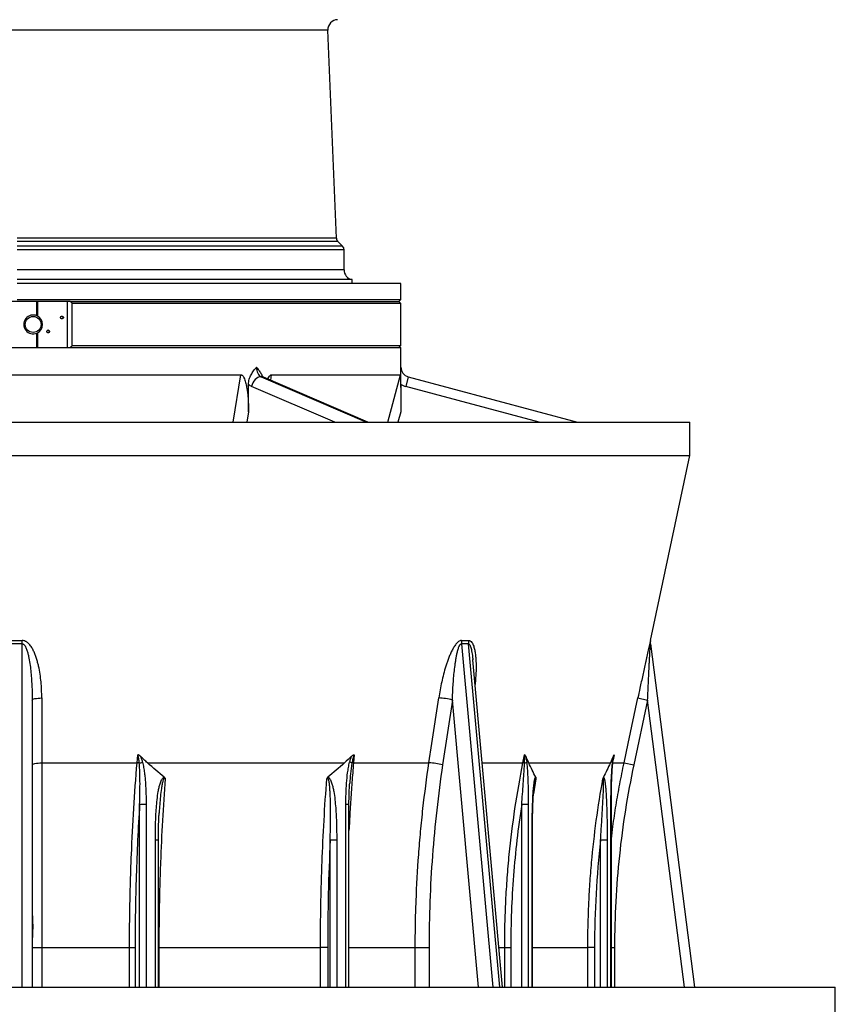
# Model space of a CAD drawing. Header units: millimetres. Extents: x 1225 to 2867, y 133 to 3867.
# Tile 3 of 10: x 2048 to 2867, y 869 to 1857. Entities that reach past the tile are written whole.
import ezdxf

# ---------------------------------------------------------------- set-up
doc = ezdxf.new("R2010")
doc.units = ezdxf.units.MM

msp = doc.modelspace()

# ---------------------------------------------------------------- linework, layer by layer
at = {"color": 1, "linetype": 'Continuous', "lineweight": 25}
for p, q in [((2357.26, 1846.43), (1737.65, 1846.43)), ((2365.92, 1637.49), (2045.54, 1637.49)), ((2367.38, 1634.16), (2045.54, 1634.16)), ((2372.07, 1629.47), (2045.54, 1629.47)), ((2373.54, 1625.93), (2045.54, 1625.93)), ((2373.54, 1605.82), (2045.54, 1605.82)), ((2300.52, 1500.5), (2299.6, 1495.01)), ((2050.54, 886), (2050.54, 1230.49)), ((2491.3, 1230.49), (2522.72, 886)), ((2529.79, 886), (2498.38, 1230.49)), ((2508.52, 886), (2482.25, 1174.11)), ((2715.29, 886), (2678.14, 1174.11)), ((2644.67, 1119.25), (2643.64, 1114.11)), ((2512.18, 1111), (2553.04, 1111)), ((2566.14, 1095.19), (2563.64, 1080.12)), ((2564.78, 1091.38), (2564.84, 1091.73)), ((2168.37, 886), (2168.37, 1069.25)), ((2174.9, 1069.25), (2174.9, 886)), ((2375.39, 886), (2375.39, 1069.25)), ((2378.47, 1069.25), (2375.39, 1069.25)), ((2551.81, 886), (2551.81, 1069.25)), ((2558.34, 1069.25), (2558.34, 886)), ((2641.38, 886), (2641.38, 1069.25)), ((2641.77, 1069.25), (2641.38, 1069.25)), ((2184.14, 886), (2184.14, 1033.34)), ((2187.23, 1033.34), (2184.14, 1033.34)), ((2359.62, 886), (2359.62, 1033.34)), ((2366.15, 1033.34), (2366.15, 886)), ((2562.17, 886), (2562.17, 1033.34)), ((2562.55, 1033.34), (2562.17, 1033.34)), ((2631.02, 886), (2631.02, 1033.34)), ((2637.56, 1033.34), (2637.56, 886)), ((2070.12, 925.87), (2070.12, 886)), ((2158.24, 886), (2158.24, 925.87)), ((2163.81, 925.87), (2163.81, 886)), ((2187.73, 925.87), (2187.23, 925.87)), ((2187.73, 925.87), (2187.73, 886)), ((2349.88, 886), (2349.88, 925.87)), ((2357.08, 925.87), (2357.08, 886)), ((2378.47, 925.87), (2444.98, 925.87)), ((2444.98, 886), (2444.98, 925.87)), ((2458.82, 925.87), (2458.82, 886)), ((2529.07, 925.87), (2534.74, 925.87)), ((2534.74, 886), (2534.74, 925.87)), ((2540.8, 925.87), (2540.8, 886)), ((2562.55, 925.87), (2618.14, 925.87)), ((2618.14, 886), (2618.14, 925.87)), ((2624.91, 925.87), (2624.91, 886)), ((2641.77, 925.87), (2645.01, 925.87)), ((2645.01, 925.87), (2645.01, 886))]:
    msp.add_line(p, q, dxfattribs=at)
at = {"color": 7, "linetype": 'Continuous', "lineweight": 25}
for p, q in [((2365.92, 1637.49), (2357.26, 1846.43)), ((2372.07, 1629.47), (2367.38, 1634.16)), ((2373.54, 1605.82), (2373.54, 1625.93)), ((2381.54, 1596.03), (2045.54, 1596.03)), ((2430.54, 1592), (2045.54, 1592)), ((2381.54, 1592), (2381.54, 1596.03)), ((2430.54, 1576), (2430.54, 1592)), ((2098.7, 1574), (1992.37, 1574)), ((2045.54, 1576), (2430.54, 1576)), ((2065.29, 1559.73), (2065.29, 1574)), ((2065.82, 1574), (2065.82, 1559.48)), ((2095.96, 1528), (2095.96, 1574)), ((2098.7, 1574), (2428.54, 1574)), ((2100.67, 1530), (2100.67, 1572)), ((2430.54, 1572), (2100.67, 1572)), ((2428.54, 1574), (2430.54, 1576)), ((2430.54, 1572), (2428.54, 1574)), ((2430.54, 1530), (2430.54, 1572)), ((2065.29, 1528), (2065.29, 1542.28)), ((2065.82, 1542.52), (2065.82, 1528)), ((1660.54, 1528), (2430.54, 1528)), ((2100.67, 1530), (2430.54, 1530)), ((2428.54, 1528), (2430.54, 1530)), ((2430.54, 1508.17), (2430.54, 1528)), ((1979, 1500.5), (2270.02, 1500.5)), ((2262.08, 1453), (2270.02, 1500.5)), ((2290.2, 1498.52), (2396.11, 1453)), ((2397.34, 1453), (2292.54, 1498.04)), ((2300.52, 1500.5), (2430.04, 1500.5)), ((2417.3, 1453), (2430.04, 1500.5)), ((2437.95, 1498.52), (2435.36, 1488.86)), ((2437.95, 1498.52), (2607.81, 1453)), ((2277.68, 1463.32), (2277.68, 1490.93)), ((2364.2, 1453), (2280.77, 1488.86)), ((2430.41, 1490.93), (2430.41, 1463.32)), ((2569.17, 1453), (2435.36, 1488.86)), ((2277.68, 1463.32), (2275.95, 1453)), ((2430.41, 1463.32), (2427.64, 1453)), ((1370.54, 1453), (2720.54, 1453)), ((2720.54, 1419.35), (2720.54, 1453)), ((1370.54, 1419.35), (2720.54, 1419.35)), ((2681.09, 1233.79), (2720.54, 1419.35)), ((2680.95, 1230.49), (2725.38, 886)), ((2502.71, 1214.28), (2502.67, 1214.66)), ((2502.69, 1214.74), (2502.73, 1214.39)), ((2532.7, 886), (2502.76, 1214.39)), ((2668.36, 1176.19), (2678.14, 1174.11)), ((2060.54, 1174.11), (2060.54, 886)), ((2482.25, 1174.11), (2472.44, 1108.92)), ((2678.14, 1174.11), (2664.27, 1108.92)), ((2165.78, 1111), (2166.46, 1119.25)), ((2383.68, 1119.25), (2382.99, 1111)), ((2553.04, 1111), (2554.69, 1119.25)), ((2644.12, 1116.92), (2644.05, 1116.55)), ((2070.14, 1111), (2165.78, 1111)), ((2176.33, 1111), (2373.96, 1111)), ((2382.99, 1111), (2458.74, 1111)), ((2558.93, 1111), (2640.79, 1111)), ((2643.01, 1111), (2654.5, 1111)), ((2654.5, 1111), (2664.27, 1108.92)), ((2379.21, 1090.75), (2379.17, 1090.29)), ((2564.84, 1091.73), (2564.89, 1092.01)), ((2564.88, 1091.96), (2564.84, 1091.69)), ((2174.9, 1069.25), (2168.37, 1069.25)), ((2378.47, 886), (2378.47, 1069.25)), ((2558.34, 1069.25), (2551.81, 1069.25)), ((2641.77, 886), (2641.77, 1069.25)), ((2188, 1061.01), (2187.97, 1060.48)), ((2187.23, 886), (2187.23, 1033.34)), ((2366.15, 1033.34), (2359.62, 1033.34)), ((2562.55, 886), (2562.55, 1033.34)), ((2637.56, 1033.34), (2631.02, 1033.34)), ((2060.54, 925.87), (2070.12, 925.87)), ((2070.12, 925.87), (2158.24, 925.87)), ((2158.24, 925.87), (2163.81, 925.87)), ((2187.73, 925.87), (2349.88, 925.87)), ((2357.08, 925.87), (2349.88, 925.87)), ((2444.98, 925.87), (2458.82, 925.87)), ((2534.74, 925.87), (2540.8, 925.87)), ((2624.91, 925.87), (2618.14, 925.87)), ((1224.54, 886), (2866.54, 886)), ((2866.54, 849), (2866.54, 886))]:
    msp.add_line(p, q, dxfattribs=at)
at = {"color": 7, "linetype": 'Continuous', "lineweight": 25, "flags": 128}
for points in [[(2285.58, 1508.17), (2285.66, 1506.55), (2285.91, 1504.96), (2286.32, 1503.46), (2286.87, 1502.09), (2287.55, 1500.88), (2288.35, 1499.86), (2289.24, 1499.07), (2290.2, 1498.52)], [(2290.2, 1498.52), (2288.64, 1498.33), (2287.09, 1497.78), (2285.58, 1496.89), (2284.2, 1495.69), (2282.98, 1494.22), (2281.98, 1492.55), (2281.23, 1490.74), (2280.77, 1488.86)], [(2050.54, 1230.49), (2050.53, 1230.9), (2050.52, 1231.33), (2050.51, 1231.75), (2050.5, 1232.17), (2050.49, 1232.59), (2050.48, 1233.01), (2050.47, 1233.43), (2050.46, 1233.84)], [(2060.54, 1174.11), (2060.72, 1174.5), (2061.26, 1174.89), (2062.14, 1175.24), (2063.33, 1175.55), (2064.78, 1175.81), (2066.44, 1176.01), (2068.25, 1176.13), (2070.15, 1176.19)], [(2070.15, 1176.19), (2070.15, 1156.62), (2070.14, 1111)], [(2458.74, 1111), (2461.68, 1130.56), (2468.54, 1176.19)], [(2654.5, 1111), (2658.66, 1130.56), (2668.36, 1176.19)], [(2060.54, 1108.92), (2060.72, 1109.32), (2061.26, 1109.7), (2062.14, 1110.05), (2063.33, 1110.36), (2064.78, 1110.62), (2066.44, 1110.82), (2068.25, 1110.95), (2070.14, 1111)]]:
    msp.add_lwpolyline(points, dxfattribs=at)
at = {"color": 1, "linetype": 'Continuous', "lineweight": 25, "flags": 128}
msp.add_lwpolyline([(2292.54, 1498.04), (2291.69, 1498.33), (2290.2, 1498.52)], dxfattribs=at)
at = {"color": 7, "linetype": 'Continuous', "lineweight": 25}
for centre, radius in [((2061.54, 1551), 8), ((2090.44, 1558), 1.45), ((2076.52, 1544), 1.45)]:
    msp.add_circle(centre, radius, dxfattribs=at)
for centre, radius, start, end in [((2367.25, 1846.84), 10, 91, 182.37358), ((2370.92, 1637.69), 5, 182.37358, 225), ((2368.54, 1625.93), 5, 0, 45), ((2383.54, 1605.82), 10, 180, 258.46304), ((2061.54, 1551), 9.5, 66.69967, 293.30033), ((2061.54, 1551), 9.5, 296.77999, 63.22001), ((2089.91, 1558), 1.45, 280.68953, 79.31047), ((2075.98, 1544), 1.45, 280.68953, 79.31047), ((2440.54, 1508.17), 10, 180, 255), ((2285.09, 1498.64), 10.69, 226.10561, 246.13805), ((2440.54, 1508.17), 20, 239.56938, 255), ((2505.39, 1231.54), 14.12, 170.60436, 184.27279), ((2512.3, 1231.99), 14, 172.37866, 186.15225), ((2690.87, 1231.71), 10, 167.99509, 187.27845), ((2690.86, 1231.76), 9.99, 178.16524, 187.34888), ((2466.9, 1119.13), 57.08, 74.39984, 88.35267), ((2164.74, 1085.84), 25.18, 82.51186, 87.6431), ((2157.72, 1156.16), 46.51, 282.79746, 286.86946), ((2373.54, 1092.54), 19.9, 66.64836, 73.86342), ((2383.25, 1102.5), 8.51, 91.74609, 102.36822), ((2457.09, 1053.94), 57.09, 74.40021, 88.34443), ((2551.16, 1088.52), 22.56, 81.09961, 85.22978), ((2553.37, 1117.26), 6.58, 281.23196, 301.53567)]:
    msp.add_arc(centre, radius, start, end, dxfattribs=at)
at = {"color": 1, "linetype": 'Continuous', "lineweight": 25}
for centre, radius, start, end in [((2690.86, 1231.76), 10, 167.99021, 178.16522), ((2642.59, 1111.06), 0.675, 5.10872, 61.64544)]:
    msp.add_arc(centre, radius, start, end, dxfattribs=at)
at = {"color": 7, "linetype": 'Continuous', "lineweight": 25}
for points, knots in [([(2098.7, 1574), (2099.14, 1573.73), (2099.51, 1573.41), (2100.16, 1572.74), (2100.44, 1572.38), (2100.67, 1572)], [0, 0, 0, 0, 0.5, 0.5, 1, 1, 1, 1]), ([(2100.67, 1530), (2100.44, 1529.63), (2100.17, 1529.27), (2099.52, 1528.6), (2099.14, 1528.28), (2098.7, 1528)], [0, 0, 0, 0, 0.5, 0.5, 1, 1, 1, 1]), ([(2277.68, 1490.93), (2277.68, 1491.79), (2277.75, 1492.64), (2277.99, 1494.32), (2278.17, 1495.14), (2278.85, 1497.58), (2279.49, 1499.08), (2280.61, 1501.21), (2281.02, 1501.9), (2281.87, 1503.23), (2282.31, 1503.88), (2283.22, 1505.14), (2283.68, 1505.76), (2284.39, 1506.67), (2284.63, 1506.97), (2285.1, 1507.57), (2285.34, 1507.88), (2285.58, 1508.17)], [0, 0, 0, 0, 0.125, 0.125, 0.25, 0.25, 0.5, 0.5, 0.625, 0.625, 0.75, 0.75, 0.875, 0.875, 0.9375, 0.9375, 1, 1, 1, 1]), ([(2285.58, 1508.17), (2285.58, 1508.17), (2286.37, 1507.17), (2287.93, 1505.17), (2289.79, 1502.54), (2290.67, 1500.75), (2290.97, 1500.15)], [0, 0, 0, 0, 0.001906, 0.401194, 0.799836, 1, 1, 1, 1]), ([(2430.41, 1490.93), (2430.41, 1491.79), (2430.41, 1492.64), (2430.42, 1494.32), (2430.42, 1495.14), (2430.44, 1497.58), (2430.46, 1499.08), (2430.48, 1501.21), (2430.49, 1501.9), (2430.51, 1503.23), (2430.51, 1503.88), (2430.52, 1505.14), (2430.53, 1505.76), (2430.53, 1506.67), (2430.53, 1506.97), (2430.54, 1507.57), (2430.54, 1507.88), (2430.54, 1508.17)], [0, 0, 0, 0, 0.125, 0.125, 0.25, 0.25, 0.5, 0.5, 0.625, 0.625, 0.75, 0.75, 0.875, 0.875, 0.9375, 0.9375, 1, 1, 1, 1]), ([(2270.02, 1500.5), (2270.19, 1500.5), (2270.36, 1500.47), (2270.69, 1500.37), (2270.86, 1500.29), (2271.17, 1500.11), (2271.31, 1500), (2271.59, 1499.75), (2271.72, 1499.61), (2272.1, 1499.18), (2272.32, 1498.86), (2272.73, 1498.19), (2272.92, 1497.83), (2273.44, 1496.75), (2273.74, 1495.99), (2274.26, 1494.46), (2274.5, 1493.68), (2274.92, 1492.09), (2275.12, 1491.28), (2275.47, 1489.67), (2275.63, 1488.86), (2276.07, 1486.42), (2276.32, 1484.79), (2276.73, 1481.52), (2276.91, 1479.87), (2277.2, 1476.58), (2277.32, 1474.93), (2277.59, 1469.97), (2277.68, 1466.65), (2277.68, 1463.32)], [0, 0, 0, 0, 0.015625, 0.015625, 0.03125, 0.03125, 0.046875, 0.046875, 0.0625, 0.0625, 0.09375, 0.09375, 0.125, 0.125, 0.1875, 0.1875, 0.25, 0.25, 0.3125, 0.3125, 0.375, 0.375, 0.5, 0.5, 0.625, 0.625, 0.75, 0.75, 1, 1, 1, 1]), ([(2292.58, 1498.03), (2292.57, 1498.03), (2292.55, 1498.04), (2292.26, 1498.28), (2291.82, 1498.81), (2291.38, 1499.44), (2291.12, 1499.99), (2291.02, 1500.18)], [0, 0, 0, 0, 0.19505, 0.433409, 0.657591, 0.878534, 1, 1, 1, 1]), ([(2297.16, 1496.06), (2297.27, 1496.42), (2297.61, 1497.51), (2298.34, 1498.88), (2299.23, 1499.97), (2299.94, 1500.44), (2300.36, 1500.48), (2300.52, 1500.5)], [0, 0, 0, 0, 0.1762371, 0.5339266, 0.7462416, 0.9002021, 1, 1, 1, 1]), ([(2430.04, 1500.5), (2430.05, 1500.5), (2430.06, 1500.47), (2430.08, 1500.37), (2430.09, 1500.29), (2430.11, 1500.11), (2430.12, 1500), (2430.13, 1499.75), (2430.14, 1499.61), (2430.16, 1499.18), (2430.17, 1498.86), (2430.2, 1498.19), (2430.21, 1497.83), (2430.23, 1496.75), (2430.25, 1495.99), (2430.27, 1494.46), (2430.28, 1493.68), (2430.3, 1492.09), (2430.31, 1491.28), (2430.32, 1489.67), (2430.33, 1488.86), (2430.35, 1486.42), (2430.36, 1484.79), (2430.37, 1481.52), (2430.38, 1479.87), (2430.39, 1476.58), (2430.39, 1474.93), (2430.4, 1469.97), (2430.41, 1466.65), (2430.41, 1463.32)], [0, 0, 0, 0, 0.015625, 0.015625, 0.03125, 0.03125, 0.046875, 0.046875, 0.0625, 0.0625, 0.09375, 0.09375, 0.125, 0.125, 0.1875, 0.1875, 0.25, 0.25, 0.3125, 0.3125, 0.375, 0.375, 0.5, 0.5, 0.625, 0.625, 0.75, 0.75, 1, 1, 1, 1]), ([(2070.15, 1176.19), (2070.15, 1181.56), (2069.91, 1186.9), (2069.15, 1194.86), (2068.83, 1197.5), (2068.03, 1202.77), (2067.55, 1205.39), (2066.68, 1209.3), (2066.37, 1210.61), (2065.68, 1213.2), (2065.31, 1214.5), (2064.49, 1217.07), (2064.04, 1218.34), (2063.07, 1220.85), (2062.55, 1222.09), (2061.38, 1224.51), (2060.74, 1225.7), (2059.66, 1227.42), (2059.28, 1227.99), (2058.47, 1229.09), (2058.04, 1229.62), (2057.13, 1230.64), (2056.64, 1231.12), (2055.85, 1231.78), (2055.58, 1232), (2055.02, 1232.4), (2054.73, 1232.59), (2054.13, 1232.93), (2053.82, 1233.09), (2053.19, 1233.36), (2052.86, 1233.48), (2051.85, 1233.77), (2051.16, 1233.86), (2050.46, 1233.84)], [0, 0, 0, 0, 0.25, 0.25, 0.375, 0.375, 0.5, 0.5, 0.5625, 0.5625, 0.625, 0.625, 0.6875, 0.6875, 0.75, 0.75, 0.8125, 0.8125, 0.84375, 0.84375, 0.875, 0.875, 0.90625, 0.90625, 0.921875, 0.921875, 0.9375, 0.9375, 0.953125, 0.953125, 0.96875, 0.96875, 1, 1, 1, 1]), ([(2050.54, 1230.49), (2050.69, 1230.49), (2050.85, 1230.48), (2051.15, 1230.41), (2051.3, 1230.36), (2051.58, 1230.23), (2051.72, 1230.15), (2051.98, 1229.97), (2052.1, 1229.87), (2052.44, 1229.57), (2052.64, 1229.34), (2053.02, 1228.85), (2053.19, 1228.6), (2053.68, 1227.81), (2053.96, 1227.27), (2054.48, 1226.16), (2054.71, 1225.59), (2055.35, 1223.86), (2055.71, 1222.69), (2056.35, 1220.33), (2056.64, 1219.14), (2057.42, 1215.56), (2057.84, 1213.15), (2058.56, 1208.3), (2058.86, 1205.87), (2059.38, 1201), (2059.59, 1198.56), (2059.95, 1193.68), (2060.09, 1191.24), (2060.43, 1183.91), (2060.54, 1179.01), (2060.54, 1174.11)], [0, 0, 0, 0, 0.007813, 0.007813, 0.015625, 0.015625, 0.023438, 0.023438, 0.03125, 0.03125, 0.046875, 0.046875, 0.0625, 0.0625, 0.09375, 0.09375, 0.125, 0.125, 0.1875, 0.1875, 0.25, 0.25, 0.375, 0.375, 0.5, 0.5, 0.625, 0.625, 0.75, 0.75, 1, 1, 1, 1]), ([(2491.46, 1233.84), (2491.21, 1233.85), (2490.96, 1233.83), (2490.45, 1233.74), (2490.2, 1233.67), (2489.44, 1233.39), (2488.95, 1233.11), (2488.23, 1232.6), (2487.99, 1232.41), (2487.53, 1232.01), (2487.3, 1231.8), (2486.64, 1231.14), (2486.22, 1230.66), (2485.4, 1229.65), (2485.02, 1229.12), (2484.27, 1228.03), (2483.91, 1227.47), (2483.22, 1226.32), (2482.88, 1225.74), (2482.24, 1224.55), (2481.92, 1223.94), (2481.01, 1222.12), (2480.44, 1220.87), (2479.35, 1218.36), (2478.83, 1217.08), (2477.85, 1214.51), (2477.38, 1213.21), (2476.49, 1210.62), (2476.06, 1209.32), (2474.84, 1205.4), (2474.09, 1202.78), (2472.71, 1197.51), (2472.08, 1194.86), (2470.32, 1186.9), (2469.34, 1181.56), (2468.54, 1176.19)], [0, 0, 0, 0, 0.015625, 0.015625, 0.03125, 0.03125, 0.0625, 0.0625, 0.078125, 0.078125, 0.09375, 0.09375, 0.125, 0.125, 0.15625, 0.15625, 0.1875, 0.1875, 0.21875, 0.21875, 0.25, 0.25, 0.3125, 0.3125, 0.375, 0.375, 0.4375, 0.4375, 0.5, 0.5, 0.625, 0.625, 0.75, 0.75, 1, 1, 1, 1]), ([(2482.25, 1174.11), (2482.4, 1179.01), (2482.64, 1183.9), (2483.13, 1191.23), (2483.31, 1193.67), (2483.73, 1198.54), (2483.96, 1200.98), (2484.5, 1205.84), (2484.79, 1208.27), (2485.31, 1211.91), (2485.49, 1213.12), (2485.88, 1215.54), (2486.09, 1216.74), (2486.55, 1219.14), (2486.79, 1220.33), (2487.34, 1222.7), (2487.64, 1223.87), (2488.16, 1225.59), (2488.34, 1226.16), (2488.75, 1227.28), (2488.97, 1227.82), (2489.34, 1228.6), (2489.48, 1228.86), (2489.77, 1229.34), (2489.92, 1229.57), (2490.26, 1229.99), (2490.45, 1230.17), (2490.76, 1230.36), (2490.86, 1230.41), (2491.08, 1230.48), (2491.19, 1230.49), (2491.3, 1230.49)], [0, 0, 0, 0, 0.25, 0.25, 0.375, 0.375, 0.5, 0.5, 0.625, 0.625, 0.6875, 0.6875, 0.75, 0.75, 0.8125, 0.8125, 0.875, 0.875, 0.90625, 0.90625, 0.9375, 0.9375, 0.953125, 0.953125, 0.96875, 0.96875, 0.984375, 0.984375, 0.992187, 0.992187, 1, 1, 1, 1]), ([(2681.02, 1233.61), (2680.98, 1233.46), (2680.93, 1233.26), (2680.81, 1232.75), (2680.74, 1232.45), (2680.58, 1231.79), (2680.5, 1231.43), (2680.32, 1230.66), (2680.23, 1230.25), (2679.94, 1228.98), (2679.73, 1228.08), (2679.31, 1226.22), (2679.09, 1225.26), (2678.65, 1223.28), (2678.42, 1222.28), (2677.96, 1220.24), (2677.73, 1219.21), (2677.27, 1217.13), (2677.04, 1216.08), (2676.57, 1213.97), (2676.33, 1212.91), (2675.63, 1209.72), (2675.15, 1207.59), (2674.21, 1203.3), (2673.74, 1201.15), (2672.33, 1194.67), (2671.39, 1190.33), (2670.45, 1185.97)], [0, 0, 0, 0, 0.03125, 0.03125, 0.0625, 0.0625, 0.09375, 0.09375, 0.125, 0.125, 0.1875, 0.1875, 0.25, 0.25, 0.3125, 0.3125, 0.375, 0.375, 0.4375, 0.4375, 0.5, 0.5, 0.625, 0.625, 0.75, 0.75, 1, 1, 1, 1]), ([(2678.14, 1174.11), (2678.36, 1179.01), (2678.59, 1183.9), (2678.94, 1191.23), (2679.05, 1193.67), (2679.29, 1198.54), (2679.41, 1200.98), (2679.65, 1205.84), (2679.77, 1208.27), (2679.95, 1211.91), (2680.01, 1213.12), (2680.14, 1215.54), (2680.2, 1216.74), (2680.32, 1219.14), (2680.39, 1220.33), (2680.51, 1222.7), (2680.57, 1223.87), (2680.67, 1225.59), (2680.7, 1226.16), (2680.76, 1227.28), (2680.79, 1227.82), (2680.83, 1228.6), (2680.85, 1228.86), (2680.87, 1229.34), (2680.89, 1229.57), (2680.91, 1229.99), (2680.92, 1230.17), (2680.94, 1230.36), (2680.94, 1230.41), (2680.95, 1230.48), (2680.95, 1230.49), (2680.95, 1230.49)], [0, 0, 0, 0, 0.25, 0.25, 0.375, 0.375, 0.5, 0.5, 0.625, 0.625, 0.6875, 0.6875, 0.75, 0.75, 0.8125, 0.8125, 0.875, 0.875, 0.90625, 0.90625, 0.9375, 0.9375, 0.953125, 0.953125, 0.96875, 0.96875, 0.984375, 0.984375, 0.992187, 0.992187, 1, 1, 1, 1]), ([(2169.15, 1117.65), (2168.77, 1118.01), (2168.36, 1118.35), (2167.7, 1118.77), (2167.47, 1118.9), (2167.1, 1119.06), (2166.98, 1119.11), (2166.78, 1119.17), (2166.72, 1119.19), (2166.59, 1119.22), (2166.52, 1119.24), (2166.46, 1119.25)], [0, 0, 0, 0, 0.5, 0.5, 0.75, 0.75, 0.875, 0.875, 0.9375, 0.9375, 1, 1, 1, 1]), ([(2168.02, 1110.81), (2167.89, 1112.25), (2167.73, 1113.68), (2167.39, 1115.82), (2167.27, 1116.52), (2167.03, 1117.57), (2166.94, 1117.91), (2166.73, 1118.6), (2166.61, 1118.93), (2166.46, 1119.25)], [0, 0, 0, 0, 0.5, 0.5, 0.75, 0.75, 0.875, 0.875, 1, 1, 1, 1]), ([(2176.33, 1111), (2175.12, 1112.09), (2173.91, 1113.19), (2171.52, 1115.4), (2170.33, 1116.52), (2169.15, 1117.65)], [0, 0, 0, 0, 0.5, 0.5, 1, 1, 1, 1]), ([(2169.15, 1117.65), (2169.61, 1116.7), (2169.98, 1115.71), (2170.66, 1113.7), (2170.95, 1112.68), (2171.22, 1111.65)], [0, 0, 0, 0, 0.5, 0.5, 1, 1, 1, 1]), ([(2379.07, 1111.65), (2379.34, 1112.68), (2379.64, 1113.7), (2380.31, 1115.71), (2380.69, 1116.7), (2381.14, 1117.65)], [0, 0, 0, 0, 0.5, 0.5, 1, 1, 1, 1]), ([(2381.14, 1117.65), (2381.52, 1118.01), (2381.92, 1118.35), (2382.55, 1118.77), (2382.77, 1118.9), (2383.11, 1119.06), (2383.22, 1119.11), (2383.45, 1119.19), (2383.56, 1119.23), (2383.68, 1119.25)], [0, 0, 0, 0, 0.5, 0.5, 0.75, 0.75, 0.875, 0.875, 1, 1, 1, 1]), ([(2383.68, 1119.25), (2383.5, 1118.93), (2383.36, 1118.6), (2383.09, 1117.91), (2382.98, 1117.57), (2382.65, 1116.52), (2382.47, 1115.82), (2381.96, 1113.68), (2381.68, 1112.25), (2381.43, 1110.81)], [0, 0, 0, 0, 0.125, 0.125, 0.25, 0.25, 0.5, 0.5, 1, 1, 1, 1]), ([(2554.65, 1110.81), (2554.72, 1112.25), (2554.77, 1113.68), (2554.8, 1115.81), (2554.8, 1116.52), (2554.79, 1117.57), (2554.78, 1117.91), (2554.75, 1118.6), (2554.73, 1118.93), (2554.69, 1119.25)], [0, 0, 0, 0, 0.5, 0.5, 0.75, 0.75, 0.875, 0.875, 1, 1, 1, 1]), ([(2555.96, 1117.65), (2555.8, 1118.01), (2555.62, 1118.35), (2555.32, 1118.77), (2555.21, 1118.9), (2555.02, 1119.06), (2554.96, 1119.11), (2554.86, 1119.17), (2554.83, 1119.19), (2554.76, 1119.22), (2554.72, 1119.24), (2554.69, 1119.25)], [0, 0, 0, 0, 0.5, 0.5, 0.75, 0.75, 0.875, 0.875, 0.9375, 0.9375, 1, 1, 1, 1]), ([(2558.93, 1111), (2558.43, 1112.09), (2557.93, 1113.19), (2556.94, 1115.4), (2556.45, 1116.52), (2555.96, 1117.65)], [0, 0, 0, 0, 0.5, 0.5, 1, 1, 1, 1]), ([(2555.96, 1117.65), (2556.15, 1116.69), (2556.3, 1115.71), (2556.58, 1113.7), (2556.7, 1112.68), (2556.82, 1111.65)], [0, 0, 0, 0, 0.5, 0.5, 1, 1, 1, 1]), ([(2642.91, 1111.65), (2643.02, 1112.68), (2643.14, 1113.7), (2643.42, 1115.71), (2643.58, 1116.7), (2643.77, 1117.65)], [0, 0, 0, 0, 0.5, 0.5, 1, 1, 1, 1]), ([(2643.27, 1111.11), (2643.31, 1111.52), (2643.44, 1112.75), (2643.68, 1114.5), (2643.93, 1116.05), (2644.06, 1116.74), (2644.1, 1116.92)], [0, 0, 0, 0, 0.2004157, 0.6140579, 0.8965834, 1, 1, 1, 1]), ([(2643.77, 1117.65), (2643.93, 1118.01), (2644.08, 1118.35), (2644.31, 1118.77), (2644.39, 1118.9), (2644.5, 1119.06), (2644.53, 1119.11), (2644.6, 1119.19), (2644.63, 1119.23), (2644.67, 1119.25)], [0, 0, 0, 0, 0.5, 0.5, 0.75, 0.75, 0.875, 0.875, 1, 1, 1, 1]), ([(2070.14, 1111), (2070.14, 1103.4), (2070.14, 1095.77), (2070.13, 1080.48), (2070.13, 1072.82), (2070.13, 1049.8), (2070.13, 1034.4), (2070.12, 1011.21), (2070.12, 1003.47), (2070.12, 987.97), (2070.12, 980.22), (2070.12, 956.96), (2070.12, 941.42), (2070.12, 925.87)], [0, 0, 0, 0, 0.125, 0.125, 0.25, 0.25, 0.5, 0.5, 0.625, 0.625, 0.75, 0.75, 1, 1, 1, 1]), ([(2158.24, 925.87), (2158.24, 933.66), (2158.28, 941.44), (2158.43, 957), (2158.55, 964.78), (2158.87, 980.32), (2159.07, 988.09), (2159.54, 1003.58), (2159.82, 1011.32), (2161.39, 1049.91), (2163.27, 1080.57), (2165.78, 1111)], [0, 0, 0, 0, 0.125, 0.125, 0.25, 0.25, 0.375, 0.375, 0.5, 0.5, 1, 1, 1, 1]), ([(2168.37, 1069.25), (2168.48, 1072.72), (2168.57, 1076.19), (2168.7, 1083.14), (2168.74, 1086.61), (2168.74, 1093.54), (2168.7, 1097.01), (2168.55, 1102.19), (2168.48, 1103.92), (2168.3, 1107.37), (2168.18, 1109.09), (2168.02, 1110.81)], [0, 0, 0, 0, 0.25, 0.25, 0.5, 0.5, 0.75, 0.75, 0.875, 0.875, 1, 1, 1, 1]), ([(2171.22, 1111.65), (2171.67, 1109.93), (2172.03, 1108.2), (2172.66, 1104.71), (2172.93, 1102.96), (2173.4, 1099.44), (2173.6, 1097.68), (2173.95, 1094.14), (2174.1, 1092.36), (2174.47, 1087.04), (2174.64, 1083.48), (2174.86, 1076.37), (2174.9, 1072.81), (2174.9, 1069.25)], [0, 0, 0, 0, 0.125, 0.125, 0.25, 0.25, 0.375, 0.375, 0.5, 0.5, 0.75, 0.75, 1, 1, 1, 1]), ([(2375.39, 1069.25), (2375.39, 1072.81), (2375.43, 1076.37), (2375.65, 1083.49), (2375.82, 1087.04), (2376.32, 1094.14), (2376.66, 1097.68), (2377.36, 1102.95), (2377.63, 1104.71), (2378.26, 1108.19), (2378.63, 1109.93), (2379.07, 1111.65)], [0, 0, 0, 0, 0.25, 0.25, 0.5, 0.5, 0.75, 0.75, 0.875, 0.875, 1, 1, 1, 1]), ([(2444.98, 925.87), (2444.98, 933.65), (2445.06, 941.42), (2445.34, 956.97), (2445.56, 964.73), (2446.42, 988.01), (2447.28, 1003.49), (2449.01, 1026.69), (2449.65, 1034.41), (2451.09, 1049.82), (2451.87, 1057.5), (2454.45, 1080.51), (2456.45, 1095.79), (2458.74, 1111)], [0, 0, 0, 0, 0.125, 0.125, 0.25, 0.25, 0.5, 0.5, 0.625, 0.625, 0.75, 0.75, 1, 1, 1, 1]), ([(2534.74, 925.87), (2534.74, 933.66), (2534.83, 941.44), (2535.22, 957), (2535.51, 964.78), (2536.27, 980.32), (2536.75, 988.09), (2537.9, 1003.58), (2538.57, 1011.32), (2542.39, 1049.91), (2546.96, 1080.57), (2553.04, 1111)], [0, 0, 0, 0, 0.125, 0.125, 0.25, 0.25, 0.375, 0.375, 0.5, 0.5, 1, 1, 1, 1]), ([(2551.81, 1069.25), (2552.07, 1072.72), (2552.34, 1076.19), (2552.86, 1083.14), (2553.12, 1086.61), (2553.62, 1093.54), (2553.86, 1097.01), (2554.19, 1102.19), (2554.3, 1103.92), (2554.49, 1107.37), (2554.58, 1109.09), (2554.65, 1110.81)], [0, 0, 0, 0, 0.25, 0.25, 0.5, 0.5, 0.75, 0.75, 0.875, 0.875, 1, 1, 1, 1]), ([(2556.82, 1111.65), (2557, 1109.93), (2557.15, 1108.2), (2557.41, 1104.71), (2557.53, 1102.96), (2557.72, 1099.44), (2557.8, 1097.68), (2557.95, 1094.14), (2558.01, 1092.36), (2558.16, 1087.04), (2558.23, 1083.48), (2558.32, 1076.37), (2558.34, 1072.81), (2558.34, 1069.25)], [0, 0, 0, 0, 0.125, 0.125, 0.25, 0.25, 0.375, 0.375, 0.5, 0.5, 0.75, 0.75, 1, 1, 1, 1]), ([(2641.38, 1069.25), (2641.38, 1072.81), (2641.4, 1076.37), (2641.49, 1083.49), (2641.56, 1087.04), (2641.77, 1094.14), (2641.91, 1097.68), (2642.2, 1102.95), (2642.31, 1104.71), (2642.57, 1108.19), (2642.73, 1109.93), (2642.91, 1111.65)], [0, 0, 0, 0, 0.25, 0.25, 0.5, 0.5, 0.75, 0.75, 0.875, 0.875, 1, 1, 1, 1]), ([(2641.77, 1069.25), (2641.76, 1069.61), (2641.76, 1073.07), (2641.81, 1079.24), (2641.95, 1087.37), (2642.18, 1094.88), (2642.47, 1101.06), (2642.78, 1106.09), (2643.02, 1109.09), (2643.21, 1110.68), (2643.26, 1111.12)], [0, 0, 0, 0, 0.025965, 0.246134, 0.438934, 0.604137, 0.782092, 0.881348, 0.967327, 1, 1, 1, 1]), ([(2664.27, 1108.92), (2657.85, 1078.75), (2653.05, 1048.41), (2646.63, 987.39), (2645.01, 956.72), (2645.01, 925.87)], [0, 0, 0, 0, 0.5, 0.5, 1, 1, 1, 1]), ([(2184.14, 1033.34), (2184.14, 1038.79), (2184.2, 1044.24), (2184.44, 1052.41), (2184.54, 1055.14), (2184.81, 1060.58), (2184.97, 1063.3), (2185.39, 1068.72), (2185.64, 1071.42), (2186.25, 1076.82), (2186.62, 1079.51), (2187.33, 1083.53), (2187.59, 1084.87), (2188.19, 1087.53), (2188.53, 1088.85), (2189.14, 1090.79), (2189.35, 1091.43), (2189.84, 1092.69), (2190.11, 1093.31), (2190.58, 1094.21), (2190.74, 1094.51), (2191.11, 1095.08), (2191.3, 1095.35), (2191.74, 1095.85), (2191.97, 1096.08), (2192.51, 1096.46), (2192.81, 1096.6), (2193.13, 1096.65)], [0, 0, 0, 0, 0.25, 0.25, 0.375, 0.375, 0.5, 0.5, 0.625, 0.625, 0.75, 0.75, 0.8125, 0.8125, 0.875, 0.875, 0.90625, 0.90625, 0.9375, 0.9375, 0.953125, 0.953125, 0.96875, 0.96875, 0.984375, 0.984375, 1, 1, 1, 1]), ([(2193.98, 1095.19), (2191.91, 1067.3), (2190.34, 1039.23), (2189.04, 1003.92), (2188.81, 996.85), (2188.42, 982.68), (2188.25, 975.58), (2187.99, 961.39), (2187.89, 954.29), (2187.76, 940.08), (2187.73, 932.98), (2187.73, 925.87)], [0, 0, 0, 0, 0.5, 0.5, 0.625, 0.625, 0.75, 0.75, 0.875, 0.875, 1, 1, 1, 1]), ([(2193.13, 1096.65), (2193.25, 1096.56), (2193.35, 1096.46), (2193.53, 1096.24), (2193.61, 1096.12), (2193.75, 1095.87), (2193.81, 1095.74), (2193.91, 1095.47), (2193.95, 1095.33), (2193.98, 1095.19)], [0, 0, 0, 0, 0.25, 0.25, 0.5, 0.5, 0.75, 0.75, 1, 1, 1, 1]), ([(2349.88, 925.87), (2349.88, 940.09), (2350.02, 954.3), (2350.41, 975.59), (2350.58, 982.69), (2350.97, 996.85), (2351.21, 1003.92), (2352.52, 1039.22), (2354.1, 1067.29), (2356.2, 1095.19)], [0, 0, 0, 0, 0.25, 0.25, 0.375, 0.375, 0.5, 0.5, 1, 1, 1, 1]), ([(2357.16, 1096.65), (2356.93, 1096.47), (2356.74, 1096.25), (2356.5, 1095.87), (2356.43, 1095.74), (2356.31, 1095.47), (2356.25, 1095.33), (2356.2, 1095.19)], [0, 0, 0, 0, 0.5, 0.5, 0.75, 0.75, 1, 1, 1, 1]), ([(2359.62, 1033.34), (2359.74, 1038.68), (2359.85, 1044.02), (2359.98, 1054.69), (2360.01, 1060.03), (2359.95, 1068.02), (2359.91, 1070.68), (2359.77, 1076), (2359.68, 1078.66), (2359.46, 1082.64), (2359.37, 1083.97), (2359.16, 1086.62), (2359.04, 1087.94), (2358.8, 1089.91), (2358.71, 1090.56), (2358.49, 1091.87), (2358.37, 1092.51), (2358.15, 1093.48), (2358.06, 1093.8), (2357.86, 1094.42), (2357.75, 1094.73), (2357.54, 1095.16), (2357.45, 1095.3), (2357.3, 1095.49), (2357.24, 1095.54), (2357.12, 1095.64), (2357.05, 1095.68), (2356.89, 1095.71), (2356.81, 1095.71), (2356.66, 1095.66), (2356.59, 1095.62), (2356.46, 1095.52), (2356.4, 1095.46), (2356.29, 1095.33), (2356.24, 1095.26), (2356.2, 1095.19)], [0, 0, 0, 0, 0.25, 0.25, 0.5, 0.5, 0.625, 0.625, 0.75, 0.75, 0.8125, 0.8125, 0.875, 0.875, 0.90625, 0.90625, 0.9375, 0.9375, 0.953125, 0.953125, 0.96875, 0.96875, 0.976563, 0.976563, 0.980469, 0.980469, 0.984375, 0.984375, 0.988281, 0.988281, 0.992188, 0.992188, 0.996094, 0.996094, 1, 1, 1, 1]), ([(2357.16, 1096.65), (2357.48, 1096.6), (2357.78, 1096.46), (2358.32, 1096.08), (2358.55, 1095.85), (2358.99, 1095.35), (2359.18, 1095.08), (2359.55, 1094.51), (2359.71, 1094.21), (2360.18, 1093.31), (2360.45, 1092.69), (2360.94, 1091.43), (2361.15, 1090.79), (2361.76, 1088.85), (2362.1, 1087.53), (2362.7, 1084.87), (2362.96, 1083.53), (2363.67, 1079.51), (2364.04, 1076.82), (2364.66, 1071.42), (2364.9, 1068.72), (2365.32, 1063.3), (2365.48, 1060.58), (2365.75, 1055.14), (2365.85, 1052.41), (2366.09, 1044.24), (2366.15, 1038.79), (2366.15, 1033.34)], [0, 0, 0, 0, 0.015625, 0.015625, 0.03125, 0.03125, 0.046875, 0.046875, 0.0625, 0.0625, 0.09375, 0.09375, 0.125, 0.125, 0.1875, 0.1875, 0.25, 0.25, 0.375, 0.375, 0.5, 0.5, 0.625, 0.625, 0.75, 0.75, 1, 1, 1, 1]), ([(2378.47, 1069.25), (2378.47, 1069.61), (2378.45, 1073.06), (2378.59, 1079.21), (2378.83, 1086.02), (2379.13, 1089.73), (2379.21, 1090.75)], [0, 0, 0, 0, 0.050447, 0.480579, 0.856781, 1, 1, 1, 1]), ([(2562.17, 1033.34), (2562.17, 1038.79), (2562.19, 1044.24), (2562.29, 1052.41), (2562.33, 1055.14), (2562.45, 1060.58), (2562.51, 1063.3), (2562.68, 1068.72), (2562.79, 1071.42), (2563.04, 1076.82), (2563.2, 1079.51), (2563.49, 1083.53), (2563.6, 1084.87), (2563.85, 1087.53), (2563.99, 1088.85), (2564.24, 1090.79), (2564.33, 1091.43), (2564.53, 1092.69), (2564.64, 1093.31), (2564.83, 1094.21), (2564.9, 1094.51), (2565.05, 1095.08), (2565.14, 1095.35), (2565.31, 1095.85), (2565.41, 1096.08), (2565.63, 1096.46), (2565.76, 1096.6), (2565.89, 1096.65)], [0, 0, 0, 0, 0.25, 0.25, 0.375, 0.375, 0.5, 0.5, 0.625, 0.625, 0.75, 0.75, 0.8125, 0.8125, 0.875, 0.875, 0.90625, 0.90625, 0.9375, 0.9375, 0.953125, 0.953125, 0.96875, 0.96875, 0.984375, 0.984375, 1, 1, 1, 1]), ([(2562.55, 1033.34), (2562.55, 1033.79), (2562.54, 1038.31), (2562.59, 1046.16), (2562.72, 1056.21), (2562.91, 1064.55), (2563.17, 1071.79), (2563.49, 1077.86), (2563.79, 1082.59), (2564.05, 1085.99), (2564.33, 1088.63), (2564.6, 1090.6), (2564.8, 1091.63), (2564.86, 1091.97)], [0, 0, 0, 0, 0.022732, 0.22897, 0.396874, 0.531608, 0.651291, 0.764754, 0.841565, 0.893797, 0.940233, 0.980758, 1, 1, 1, 1]), ([(2565.89, 1096.65), (2565.94, 1096.56), (2565.98, 1096.46), (2566.04, 1096.24), (2566.07, 1096.12), (2566.11, 1095.87), (2566.12, 1095.74), (2566.13, 1095.47), (2566.14, 1095.33), (2566.14, 1095.19)], [0, 0, 0, 0, 0.25, 0.25, 0.5, 0.5, 0.75, 0.75, 1, 1, 1, 1]), ([(2618.14, 925.87), (2618.14, 940.09), (2618.46, 954.3), (2619.42, 975.59), (2619.81, 982.69), (2620.77, 996.85), (2621.32, 1003.92), (2624.49, 1039.22), (2628.28, 1067.29), (2633.33, 1095.19)], [0, 0, 0, 0, 0.25, 0.25, 0.375, 0.375, 0.5, 0.5, 1, 1, 1, 1]), ([(2631.02, 1033.34), (2631.33, 1038.68), (2631.64, 1044.02), (2632.27, 1054.69), (2632.59, 1060.03), (2633.05, 1068.02), (2633.2, 1070.68), (2633.48, 1076), (2633.62, 1078.66), (2633.79, 1082.64), (2633.85, 1083.97), (2633.94, 1086.62), (2633.98, 1087.94), (2634.02, 1089.91), (2634.03, 1090.56), (2634.04, 1091.87), (2634.03, 1092.51), (2634.01, 1093.48), (2634, 1093.8), (2633.96, 1094.42), (2633.94, 1094.73), (2633.88, 1095.16), (2633.85, 1095.3), (2633.8, 1095.49), (2633.79, 1095.54), (2633.74, 1095.64), (2633.71, 1095.68), (2633.65, 1095.71), (2633.62, 1095.71), (2633.55, 1095.66), (2633.52, 1095.62), (2633.46, 1095.52), (2633.43, 1095.46), (2633.38, 1095.33), (2633.35, 1095.26), (2633.33, 1095.19)], [0, 0, 0, 0, 0.25, 0.25, 0.5, 0.5, 0.625, 0.625, 0.75, 0.75, 0.8125, 0.8125, 0.875, 0.875, 0.90625, 0.90625, 0.9375, 0.9375, 0.953125, 0.953125, 0.96875, 0.96875, 0.976563, 0.976563, 0.980469, 0.980469, 0.984375, 0.984375, 0.988281, 0.988281, 0.992188, 0.992188, 0.996094, 0.996094, 1, 1, 1, 1]), ([(2633.83, 1096.65), (2633.74, 1096.47), (2633.65, 1096.25), (2633.52, 1095.87), (2633.48, 1095.74), (2633.4, 1095.47), (2633.36, 1095.33), (2633.33, 1095.19)], [0, 0, 0, 0, 0.5, 0.5, 0.75, 0.75, 1, 1, 1, 1]), ([(2633.83, 1096.65), (2633.97, 1096.6), (2634.09, 1096.46), (2634.32, 1096.08), (2634.41, 1095.85), (2634.59, 1095.35), (2634.67, 1095.08), (2634.82, 1094.51), (2634.89, 1094.21), (2635.09, 1093.31), (2635.2, 1092.69), (2635.4, 1091.43), (2635.49, 1090.79), (2635.74, 1088.85), (2635.88, 1087.53), (2636.13, 1084.87), (2636.24, 1083.53), (2636.53, 1079.51), (2636.68, 1076.82), (2636.94, 1071.42), (2637.04, 1068.72), (2637.21, 1063.3), (2637.28, 1060.58), (2637.39, 1055.14), (2637.44, 1052.41), (2637.53, 1044.24), (2637.56, 1038.79), (2637.56, 1033.34)], [0, 0, 0, 0, 0.015625, 0.015625, 0.03125, 0.03125, 0.046875, 0.046875, 0.0625, 0.0625, 0.09375, 0.09375, 0.125, 0.125, 0.1875, 0.1875, 0.25, 0.25, 0.375, 0.375, 0.5, 0.5, 0.625, 0.625, 0.75, 0.75, 1, 1, 1, 1]), ([(2168.37, 1069.25), (2166.86, 1045.56), (2165.72, 1021.77), (2164.19, 973.98), (2163.81, 949.98), (2163.81, 925.87)], [0, 0, 0, 0, 0.5, 0.5, 1, 1, 1, 1]), ([(2551.81, 1069.25), (2548.15, 1045.56), (2545.4, 1021.77), (2541.72, 973.98), (2540.8, 949.98), (2540.8, 925.87)], [0, 0, 0, 0, 0.5, 0.5, 1, 1, 1, 1]), ([(2187.22, 1033.34), (2187.22, 1033.78), (2187.21, 1038.3), (2187.34, 1046.13), (2187.57, 1054.91), (2187.86, 1059.62), (2187.95, 1061.02)], [0, 0, 0, 0, 0.04838, 0.489366, 0.848024, 1, 1, 1, 1]), ([(2359.62, 1033.34), (2358.77, 1015.52), (2358.14, 997.65), (2357.29, 961.83), (2357.08, 943.87), (2357.08, 925.87)], [0, 0, 0, 0, 0.5, 0.5, 1, 1, 1, 1]), ([(2631.02, 1033.34), (2628.99, 1015.52), (2627.46, 997.65), (2625.42, 961.83), (2624.91, 943.87), (2624.91, 925.87)], [0, 0, 0, 0, 0.5, 0.5, 1, 1, 1, 1]), ([(2060.54, 962.97), (2060.54, 961.69), (2060.58, 960.39), (2060.69, 957.74), (2060.76, 956.39), (2060.85, 954.33), (2060.88, 953.64), (2060.94, 952.26), (2060.96, 951.57), (2061.02, 949.48), (2061.04, 948.09), (2061.04, 945.28), (2061.02, 943.87), (2060.94, 941.07), (2060.89, 939.68), (2060.79, 937.62), (2060.76, 936.93), (2060.69, 935.56), (2060.66, 934.88), (2060.58, 932.85), (2060.54, 931.52), (2060.54, 930.21)], [0, 0, 0, 0, 0.125, 0.125, 0.25, 0.25, 0.3125, 0.3125, 0.375, 0.375, 0.5, 0.5, 0.625, 0.625, 0.75, 0.75, 0.8125, 0.8125, 0.875, 0.875, 1, 1, 1, 1])]:
    msp.add_open_spline(points, degree=3, knots=knots, dxfattribs=at)
for points in [[(2065.82, 1559.48), (2065.64, 1559.57), (2065.47, 1559.65), (2065.29, 1559.73)], [(2065.29, 1542.28), (2065.47, 1542.35), (2065.64, 1542.43), (2065.82, 1542.52)], [(2050.54, 1230.49), (2047.2, 1230.41), (2043.87, 1230.41), (2040.54, 1230.49)], [(2040.61, 1233.84), (2043.89, 1233.77), (2047.18, 1233.77), (2050.46, 1233.84)], [(2498.38, 1230.49), (2496.03, 1230.41), (2493.67, 1230.41), (2491.3, 1230.49)], [(2491.46, 1233.84), (2493.78, 1233.77), (2496.1, 1233.77), (2498.42, 1233.84)], [(2381.14, 1117.65), (2378.78, 1115.39), (2376.38, 1113.17), (2373.96, 1111)], [(2643.77, 1117.65), (2642.79, 1115.39), (2641.8, 1113.17), (2640.79, 1111)], [(2193.13, 1096.65), (2187.42, 1101.28), (2181.84, 1106.08), (2176.33, 1111)], [(2373.96, 1111), (2368.46, 1106.08), (2362.87, 1101.28), (2357.16, 1096.65)], [(2472.44, 1108.92), (2467.9, 1078.75), (2461.11, 1018.07), (2458.82, 956.72), (2458.82, 925.87)], [(2565.89, 1096.65), (2563.53, 1101.28), (2561.21, 1106.08), (2558.93, 1111)], [(2640.79, 1111), (2638.51, 1106.08), (2636.2, 1101.28), (2633.83, 1096.65)]]:
    msp.add_open_spline(points, degree=3, dxfattribs=at)
at = {"color": 1, "linetype": 'Continuous', "lineweight": 25}
for points, knots in [([(2498.38, 1230.49), (2498.53, 1230.47), (2498.84, 1230.44), (2499.52, 1229.9), (2500.2, 1228.66), (2500.81, 1226.87), (2501.61, 1223.64), (2502.25, 1219.58), (2502.57, 1216.12), (2502.69, 1214.74)], [0, 0, 0, 0, 0.035524, 0.074303, 0.18558, 0.298665, 0.413643, 0.765269, 1, 1, 1, 1]), ([(2498.42, 1233.84), (2499, 1233.77), (2500.29, 1233.59), (2501.74, 1232.11), (2502.84, 1230.24), (2503.86, 1227.65), (2504.74, 1224.24), (2505.39, 1219.97), (2505.9, 1213.9), (2506.09, 1205.95), (2505.77, 1197.29), (2505.22, 1191.85), (2505.01, 1189.72)], [0, 0, 0, 0, 0.048402, 0.108032, 0.15828, 0.208663, 0.299653, 0.39112, 0.482522, 0.67791, 0.873956, 1, 1, 1, 1]), ([(2644.67, 1119.25), (2644.66, 1119.23), (2644.56, 1118.92), (2644.36, 1118.16), (2644.21, 1117.38), (2644.12, 1116.92)], [0, 0, 0, 0, 0.031829, 0.420587, 1, 1, 1, 1]), ([(2382.99, 1111), (2382.73, 1107.74), (2381.92, 1097.96), (2380.72, 1081.58), (2379.43, 1062.29), (2378.78, 1049.49), (2378.47, 1043.3)], [0, 0, 0, 0, 0.145486, 0.436471, 0.727608, 1, 1, 1, 1]), ([(2381.43, 1110.81), (2380.9, 1107.18), (2379.93, 1100.51), (2379.43, 1093.81), (2379.21, 1090.75)], [0, 0, 0, 0, 0.544754, 1, 1, 1, 1]), ([(2641.77, 1034.68), (2642.27, 1038.84), (2643.64, 1050.15), (2646.47, 1068.53), (2650.14, 1089.82), (2653.05, 1103.94), (2654.5, 1111)], [0, 0, 0, 0, 0.162727, 0.44138, 0.72069, 1, 1, 1, 1]), ([(2193.98, 1095.19), (2193.91, 1095.3), (2193.8, 1095.47), (2193.62, 1095.63), (2193.46, 1095.7), (2193.3, 1095.72), (2193.14, 1095.67), (2192.97, 1095.55), (2192.57, 1095.14), (2192.18, 1094.28), (2191.5, 1092.27), (2190.86, 1089.33), (2189.99, 1084.1), (2189.19, 1077.44), (2188.46, 1069.28), (2188.16, 1063.8), (2188, 1061.01)], [0, 0, 0, 0, 0.011082, 0.017513, 0.021217, 0.02611, 0.031433, 0.036089, 0.043326, 0.079345, 0.11197, 0.218429, 0.325675, 0.54799, 0.770366, 1, 1, 1, 1]), ([(2566.14, 1095.19), (2566.11, 1095.3), (2566.08, 1095.47), (2566.01, 1095.63), (2565.96, 1095.7), (2565.89, 1095.72), (2565.82, 1095.67), (2565.74, 1095.55), (2565.55, 1095.14), (2565.33, 1094.27), (2565.07, 1093.12), (2564.95, 1092.35), (2564.88, 1091.96)], [0, 0, 0, 0, 0.076758, 0.121299, 0.146954, 0.180841, 0.217713, 0.249963, 0.300088, 0.549565, 0.775533, 1, 1, 1, 1])]:
    msp.add_open_spline(points, degree=3, knots=knots, dxfattribs=at)
for points in [[(2681.09, 1233.84), (2681.08, 1233.86), (2681.06, 1233.78), (2681.02, 1233.61)], [(2681.09, 1233.84), (2681.09, 1233.81), (2681.09, 1233.79), (2681.09, 1233.79)], [(2670.45, 1185.97), (2669.76, 1182.72), (2669.06, 1179.46), (2668.36, 1176.19)]]:
    msp.add_open_spline(points, degree=3, dxfattribs=at)

doc.saveas('drawing.dxf')
